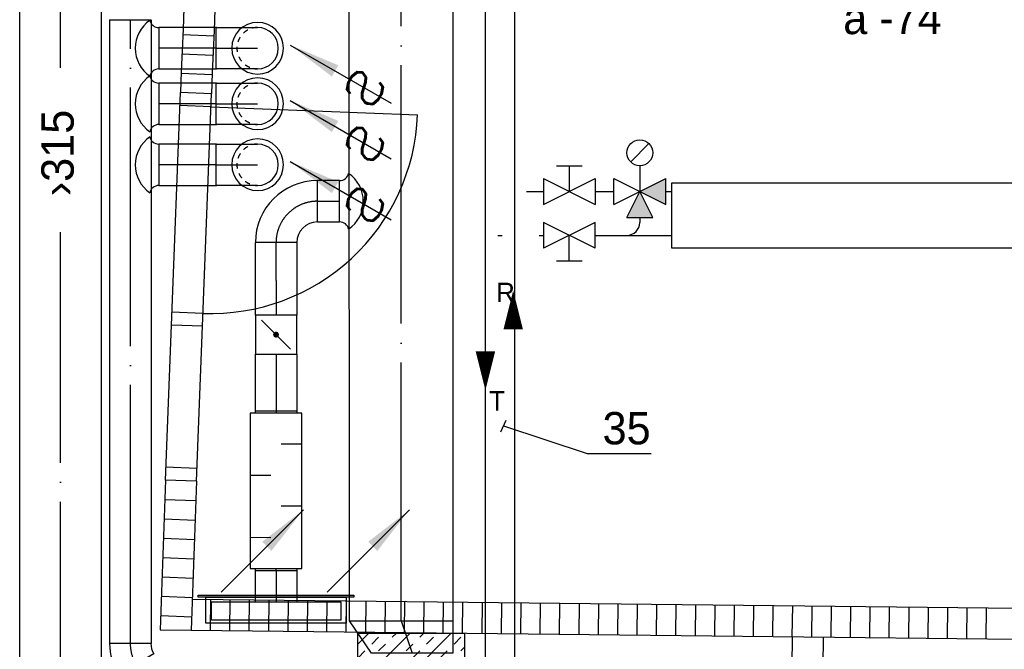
# Model space of a CAD drawing. Header units: millimetres. Extents: x 0 to 83130, y 0 to 53088.
# Tile 97 of 105: x 56948 to 60756, y 37872 to 40307. Entities that reach past the tile are written whole.
import ezdxf
from ezdxf.enums import TextEntityAlignment as Align

# ---------------------------------------------------------------- set-up
doc = ezdxf.new("R2010")
doc.units = ezdxf.units.MM
doc.header["$LTSCALE"] = 50
doc.header["$MEASUREMENT"] = 0
doc.header["$PDMODE"] = 1
for name, pattern in [('2V-CENT', [23, 20, -1.5, 0, -1.5]), ('V-GOMD', [0.8, 0.4, -0.4]), ('V-KU', [2, 1, 1]), ('V-V', [2, 1, 1])]:
    doc.linetypes.add(name, pattern=pattern)
doc.layers.get('0').update_dxf_attribs({"linetype": 'CONTINUOUS'})
for name, color, linetype in [('20604A200D001$0$A24-HEL1', 251, 'CONTINUOUS'), ('20604A200D001$0$A24-HEL2', 251, 'CONTINUOUS'), ('20604A200D001$0$A24-SKR1', 251, 'CONTINUOUS'), ('V060-', 3, 'CONTINUOUS'), ('V061-', 1, 'CONTINUOUS'), ('V070-', 3, 'CONTINUOUS'), ('V071-', 1, 'CONTINUOUS'), ('V110', 1, 'CONTINUOUS'), ('V110-', 6, 'CONTINUOUS'), ('V111-', 1, 'CONTINUOUS'), ('xref', 7, 'CONTINUOUS')]:
    doc.layers.add(name, color=color, linetype=linetype)
doc.styles.add('FISO', font='fiso')
doc.styles.add('ISO', font='ISO')
doc.styles.add('SIMPLEX', font='SIMPLEX')

# ---------------------------------------------------------------- blocks, each defined once
blk = doc.blocks.new('CIRC_P', base_point=(16254, 22587))
blk.add_circle((16254, 22587), 0.5)
blk = doc.blocks.new('CBOJ90_NB', base_point=(86107.402, 31352.24))
at = {"color": 0, "linetype": 'ByBlock'}
blk.add_line((86106.402, 31352.24), (86107.402, 31352.24), dxfattribs=at)
blk = doc.blocks.new('V420', base_point=(455, 404.5))
blk.add_line((455, 404.5), (464, 404.5))
blk.add_solid([(455, 404.5), (459, 405), (459, 404)])
blk = doc.blocks.new('V422', base_point=(16230, 22585))
blk.add_blockref('V420', (16230, 22585))
at = {"style": 'SIMPLEX'}
blk.add_text('s', height=4, rotation=90, dxfattribs=at).set_placement((16238, 22585), align=Align.CENTER)
blk = doc.blocks.new('K1A', base_point=(16237, 22591.5))
at = {"color": 0, "linetype": 'ByBlock'}
blk.add_line((16237, 22592), (16237, 22591), dxfattribs=at)
blk = doc.blocks.new('21A', base_point=(16237, 22591.5))
blk.add_point((16237, 22591.5))
at = {"color": 0, "linetype": 'ByBlock'}
blk.add_blockref('K1A', (16237, 22591.5), dxfattribs=at)
at = {"style": 'SIMPLEX', "flags": 3}
blk.add_attdef('0', (16237, 22591.5), '', height=1, dxfattribs=at)
blk = doc.blocks.new('CVDIMF_400X315X125', base_point=(2634, 22499.5))
at = {"color": 0, "linetype": 'ByBlock'}
blk.add_line((2571.5, 22499.5), (2696.5, 22542), dxfattribs=at)
blk = doc.blocks.new('KVDIMF_400X315X125', base_point=(2634, 22499.5))
at = {"color": 0, "linetype": 'ByBlock'}
for p, q in [((2571.5, 22299.5), (2571.5, 22699.5)), ((2571.5, 22699.5), (2696.5, 22699.5)), ((2696.5, 22699.5), (2696.5, 22384.5)), ((2696.5, 22384.5), (2571.5, 22299.5))]:
    blk.add_line(p, q, dxfattribs=at)
blk = doc.blocks.new('3VDIMF_400X315X125', base_point=(2634, 22499.5))
for p in [(2696.5, 22542), (2571.5, 22499.5)]:
    blk.add_point(p)
at = {"color": 0, "linetype": 'ByBlock'}
blk.add_blockref('KVDIMF_400X315X125', (2634, 22499.5), dxfattribs=at)
at = {"color": 1, "linetype": '2V-CENT'}
blk.add_blockref('CVDIMF_400X315X125', (2634, 22499.5), dxfattribs=at)
at = {"style": 'SIMPLEX', "flags": 3}
blk.add_attdef('0', (2634, 22499.5), '', height=1, dxfattribs=at)
blk = doc.blocks.new('LD_P')
for p, q in [((-0.5, 0.5), (-0.5, -0.5)), ((0.5, 0.5), (-0.5, 0.5)), ((0.5, -0.5), (0.5, 0.5)), ((-0.5, -0.5), (0.5, -0.5))]:
    blk.add_line(p, q)
at = {"color": 1}
for p, q in [((-0.3, 0.5), (-0.3, 0.1)), ((0.1, 0.5), (0.1, 0.1)), ((-0.1, -0.5), (-0.1, -0.1)), ((0.3, -0.5), (0.3, -0.1))]:
    blk.add_line(p, q, dxfattribs=at)
blk = doc.blocks.new('KSP_P', base_point=(16239.5, 22597.5))
at = {"color": 0, "linetype": 'ByBlock'}
for p, q in [((16240, 22598), (16239, 22598)), ((16239, 22598), (16239, 22597)), ((16240, 22597), (16240, 22598)), ((16239, 22597), (16240, 22597))]:
    blk.add_line(p, q, dxfattribs=at)
blk = doc.blocks.new('2SP_P', base_point=(16239.5, 22597.5))
for p in [(16239, 22597.5), (16240, 22597.5)]:
    blk.add_point(p)
at = {"color": 0, "linetype": 'ByBlock'}
blk.add_blockref('KSP_P', (16239.5, 22597.5), dxfattribs=at)
at = {"style": 'SIMPLEX', "flags": 3}
blk.add_attdef('0', (16239.5, 22597.5), '', height=1, dxfattribs=at)
blk = doc.blocks.new('V421', base_point=(455.5, 404.5))
at = {"rotation": 180}
blk.add_blockref('V420', (464.5, 404.5), dxfattribs=at)
blk = doc.blocks.new('C3A', base_point=(16246, 22590.5))
at = {"color": 0, "linetype": 'ByBlock'}
blk.add_line((16247, 22590.5), (16246, 22590.5), dxfattribs=at)
blk = doc.blocks.new('K3A', base_point=(16246, 22590.5))
at = {"color": 0, "linetype": 'ByBlock'}
for p, q in [((16246, 22591), (16247, 22591)), ((16247, 22591), (16247, 22590)), ((16247, 22590), (16246, 22590))]:
    blk.add_line(p, q, dxfattribs=at)
blk = doc.blocks.new('33A', base_point=(16246, 22590.5))
blk.add_point((16247, 22590.5))
at = {"color": 0, "linetype": 'ByBlock'}
blk.add_blockref('K3A', (16246, 22590.5), dxfattribs=at)
at = {"color": 1, "linetype": '2V-CENT'}
blk.add_blockref('C3A', (16246, 22590.5), dxfattribs=at)
at = {"style": 'SIMPLEX', "flags": 3}
blk.add_attdef('0', (16246, 22590.5), '', height=1, dxfattribs=at)
blk = doc.blocks.new('SPJALL', base_point=(16229, 22594))
at = {"color": 1}
blk.add_line((16228.625, 22593.625), (16229.375, 22594.375), dxfattribs=at)
at = {"color": 1, "const_width": 0.075}
blk.add_lwpolyline([(16229, 22594.0375, -1), (16229, 22593.9625, -1), (16229, 22594.0375, -1)], format="xyb", dxfattribs=at)
blk = doc.blocks.new('CBOJ90_PB', base_point=(86107, 31352))
at = {"color": 0, "linetype": 'ByBlock'}
blk.add_arc((86106, 31353), 1, 270, 360, dxfattribs=at)
blk = doc.blocks.new('KBOJ90_PB', base_point=(86107, 31352))
at = {"color": 0, "linetype": 'ByBlock'}
for p, q in [((86106.5, 31353), (86107.5, 31353)), ((86106, 31352.5), (86106, 31351.5))]:
    blk.add_line(p, q, dxfattribs=at)
for radius in [1.5, 0.5]:
    blk.add_arc((86106, 31353), radius, 270, 360, dxfattribs=at)
blk = doc.blocks.new('3BOJ90_PB', base_point=(86107, 31352))
for p in [(86107, 31353), (86106, 31352)]:
    blk.add_point(p)
at = {"color": 1, "linetype": '2V-CENT'}
blk.add_blockref('CBOJ90_PB', (86107, 31352), dxfattribs=at)
at = {"color": 0, "linetype": 'ByBlock'}
blk.add_blockref('KBOJ90_PB', (86107, 31352), dxfattribs=at)
at = {"style": 'ISO', "flags": 3}
blk.add_attdef('0', (86107, 31352), '', height=1, dxfattribs=at)
blk = doc.blocks.new('CBOJ30_P', base_point=(16231.268, 22619))
at = {"color": 0, "linetype": 'ByBlock'}
blk.add_arc((16231, 22620), 1, 270, 300, dxfattribs=at)
blk = doc.blocks.new('KBOJ30_P', base_point=(16231.268, 22619))
at = {"color": 0, "linetype": 'ByBlock'}
for p, q in [((16231, 22619.5), (16231, 22618.5)), ((16231.25, 22619.567), (16231.75, 22618.701))]:
    blk.add_line(p, q, dxfattribs=at)
for radius in [0.5, 1.5]:
    blk.add_arc((16231, 22620), radius, 270, 300, dxfattribs=at)
blk = doc.blocks.new('3BOJ30_P', base_point=(16231.268, 22619))
for p in [(16231, 22619), (16231.5, 22619.134)]:
    blk.add_point(p)
at = {"color": 0, "linetype": 'ByBlock'}
blk.add_blockref('KBOJ30_P', (16231.268, 22619), dxfattribs=at)
at = {"color": 1, "linetype": '2V-CENT'}
blk.add_blockref('CBOJ30_P', (16231.268, 22619), dxfattribs=at)
at = {"style": 'ISO', "flags": 3}
blk.add_attdef('0', (16231.268, 22619), '', height=1, dxfattribs=at)
blk = doc.blocks.new('*X218')
at = {"color": 0}
for p, q in [((58255, 37572.1), (58615.9, 37933)), ((58255, 37731.2), (58456.8, 37933)), ((58255, 37890.3), (58297.7, 37933)), ((58389.3, 37918.6), (58403.7, 37933)), ((58495.4, 37918.6), (58509.8, 37933)), ((58309.8, 37892.1), (58336.3, 37918.6)), ((58336.3, 37865.6), (58362.8, 37892.1)), ((58442.4, 37865.6), (58468.9, 37892.1)), ((58521.9, 37892.1), (58548.4, 37918.6)), ((58628, 37892.1), (58654.5, 37918.6)), ((58256.8, 37839.1), (58283.3, 37865.6)), ((58468.9, 37839.1), (58495.4, 37865.6)), ((58575, 37839.1), (58601.5, 37865.6)), ((58654.5, 37865.6), (58670, 37881.1)), ((58255, 37413), (58670, 37828)), ((58283.3, 37812.5), (58309.8, 37839.1)), ((58389.3, 37812.5), (58415.9, 37839.1)), ((58415.9, 37786), (58442.4, 37812.5)), ((58521.9, 37786), (58548.4, 37812.5)), ((58601.5, 37812.5), (58628, 37839.1)), ((58255, 37784.3), (58256.8, 37786)), ((58336.3, 37759.5), (58362.8, 37786)), ((58548.4, 37759.5), (58575, 37786)), ((58654.5, 37759.5), (58670, 37775)), ((58283.3, 37706.5), (58309.8, 37733)), ((58362.8, 37733), (58389.3, 37759.5)), ((58468.9, 37733), (58495.4, 37759.5)), ((58495.4, 37706.5), (58521.9, 37733)), ((58601.5, 37706.5), (58628, 37733)), ((58309.8, 37680), (58336.3, 37706.5)), ((58415.9, 37680), (58442.4, 37706.5)), ((58628, 37680), (58654.5, 37706.5)), ((58255, 37678.2), (58256.8, 37680)), ((58255, 37253.9), (58670, 37668.9)), ((58442.4, 37653.4), (58468.9, 37680)), ((58548.4, 37653.4), (58575, 37680)), ((58256.8, 37626.9), (58283.3, 37653.4)), ((58362.8, 37626.9), (58389.3, 37653.4)), ((58389.3, 37600.4), (58415.9, 37626.9)), ((58495.4, 37600.4), (58521.9, 37626.9)), ((58575, 37626.9), (58601.5, 37653.4)), ((58309.8, 37573.9), (58336.3, 37600.4)), ((58521.9, 37573.9), (58548.4, 37600.4)), ((58628, 37573.9), (58654.5, 37600.4)), ((58256.8, 37520.9), (58283.3, 37547.4)), ((58336.3, 37547.4), (58362.8, 37573.9)), ((58442.4, 37547.4), (58468.9, 37573.9)), ((58468.9, 37520.9), (58495.4, 37547.4)), ((58575, 37520.9), (58601.5, 37547.4)), ((58654.5, 37547.4), (58670, 37562.9)), ((58255, 37094.8), (58670, 37509.8)), ((58283.3, 37494.3), (58309.8, 37520.9)), ((58389.3, 37494.3), (58415.9, 37520.9)), ((58601.5, 37494.3), (58628, 37520.9)), ((58255, 37466.1), (58256.8, 37467.8)), ((58336.3, 37441.3), (58362.8, 37467.8)), ((58415.9, 37467.8), (58442.4, 37494.3)), ((58521.9, 37467.8), (58548.4, 37494.3)), ((58548.4, 37441.3), (58575, 37467.8)), ((58362.8, 37414.8), (58389.3, 37441.3)), ((58468.9, 37414.8), (58495.4, 37441.3)), ((58654.5, 37441.3), (58670, 37456.8)), ((58283.3, 37388.3), (58309.8, 37414.8)), ((58495.4, 37388.3), (58521.9, 37414.8)), ((58601.5, 37388.3), (58628, 37414.8)), ((58255, 37360), (58256.8, 37361.8)), ((58309.8, 37361.8), (58336.3, 37388.3)), ((58415.9, 37361.8), (58442.4, 37388.3)), ((58442.4, 37335.2), (58468.9, 37361.8)), ((58548.4, 37335.2), (58575, 37361.8)), ((58628, 37361.8), (58654.5, 37388.3)), ((58255, 36935.7), (58670, 37350.7)), ((58256.8, 37308.7), (58283.3, 37335.2)), ((58362.8, 37308.7), (58389.3, 37335.2)), ((58575, 37308.7), (58601.5, 37335.2)), ((58309.8, 37255.7), (58336.3, 37282.2)), ((58389.3, 37282.2), (58415.9, 37308.7)), ((58495.4, 37282.2), (58521.9, 37308.7)), ((58521.9, 37255.7), (58548.4, 37282.2)), ((58628, 37255.7), (58654.5, 37282.2)), ((58336.3, 37229.2), (58362.8, 37255.7)), ((58442.4, 37229.2), (58468.9, 37255.7)), ((58654.5, 37229.2), (58670, 37244.7)), ((58256.8, 37202.7), (58283.3, 37229.2)), ((58283.3, 37176.1), (58309.8, 37202.7)), ((58389.3, 37176.1), (58415.9, 37202.7)), ((58468.9, 37202.7), (58495.4, 37229.2)), ((58575, 37202.7), (58601.5, 37229.2)), ((58601.5, 37176.1), (58628, 37202.7)), ((58255, 36776.6), (58670, 37191.6)), ((58415.9, 37149.6), (58442.4, 37176.1)), ((58521.9, 37149.6), (58548.4, 37176.1)), ((58255, 37147.9), (58256.8, 37149.6)), ((58336.3, 37123.1), (58362.8, 37149.6)), ((58548.4, 37123.1), (58575, 37149.6)), ((58654.5, 37123.1), (58670, 37138.6)), ((58283.3, 37070.1), (58309.8, 37096.6)), ((58362.8, 37096.6), (58389.3, 37123.1)), ((58468.9, 37096.6), (58495.4, 37123.1)), ((58495.4, 37070.1), (58521.9, 37096.6)), ((58601.5, 37070.1), (58628, 37096.6)), ((58309.8, 37043.6), (58336.3, 37070.1)), ((58415.9, 37043.6), (58442.4, 37070.1)), ((58628, 37043.6), (58654.5, 37070.1)), ((58255, 37041.8), (58256.8, 37043.6)), ((58255, 36617.5), (58670, 37032.5)), ((58256.8, 36990.5), (58283.3, 37017)), ((58362.8, 36990.5), (58389.3, 37017)), ((58442.4, 37017), (58468.9, 37043.6)), ((58548.4, 37017), (58575, 37043.6)), ((58575, 36990.5), (58601.5, 37017)), ((58389.3, 36964), (58415.9, 36990.5)), ((58495.4, 36964), (58521.9, 36990.5)), ((58309.8, 36937.5), (58336.3, 36964)), ((58336.3, 36911), (58362.8, 36937.5)), ((58442.4, 36911), (58468.9, 36937.5)), ((58521.9, 36937.5), (58548.4, 36964)), ((58628, 36937.5), (58654.5, 36964)), ((58256.8, 36884.5), (58283.3, 36911)), ((58468.9, 36884.5), (58495.4, 36911)), ((58575, 36884.5), (58601.5, 36911)), ((58654.5, 36911), (58670, 36926.5)), ((58255, 36458.4), (58670, 36873.4)), ((58283.3, 36857.9), (58309.8, 36884.5)), ((58389.3, 36857.9), (58415.9, 36884.5)), ((58415.9, 36831.4), (58442.4, 36857.9)), ((58521.9, 36831.4), (58548.4, 36857.9)), ((58601.5, 36857.9), (58628, 36884.5)), ((58255, 36829.7), (58256.8, 36831.4)), ((58336.3, 36804.9), (58362.8, 36831.4)), ((58548.4, 36804.9), (58575, 36831.4)), ((58654.5, 36804.9), (58670, 36820.4)), ((58362.8, 36778.4), (58389.3, 36804.9)), ((58468.9, 36778.4), (58495.4, 36804.9)), ((58283.3, 36751.9), (58309.8, 36778.4)), ((58309.8, 36725.4), (58336.3, 36751.9)), ((58415.9, 36725.4), (58442.4, 36751.9)), ((58495.4, 36751.9), (58521.9, 36778.4)), ((58601.5, 36751.9), (58628, 36778.4)), ((58628, 36725.4), (58654.5, 36751.9)), ((58255, 36723.6), (58256.8, 36725.4)), ((58255, 36299.3), (58670, 36714.3)), ((58442.4, 36698.8), (58468.9, 36725.4)), ((58548.4, 36698.8), (58575, 36725.4)), ((58256.8, 36672.3), (58283.3, 36698.8)), ((58362.8, 36672.3), (58389.3, 36698.8)), ((58389.3, 36645.8), (58415.9, 36672.3)), ((58495.4, 36645.8), (58521.9, 36672.3)), ((58575, 36672.3), (58601.5, 36698.8)), ((58309.8, 36619.3), (58336.3, 36645.8)), ((58521.9, 36619.3), (58548.4, 36645.8)), ((58628, 36619.3), (58654.5, 36645.8)), ((58256.8, 36566.3), (58283.3, 36592.8)), ((58336.3, 36592.8), (58362.8, 36619.3)), ((58442.4, 36592.8), (58468.9, 36619.3)), ((58468.9, 36566.3), (58495.4, 36592.8)), ((58575, 36566.3), (58601.5, 36592.8)), ((58654.5, 36592.8), (58670, 36608.3)), ((58255, 36140.2), (58670, 36555.2)), ((58283.3, 36539.7), (58309.8, 36566.3)), ((58389.3, 36539.7), (58415.9, 36566.3)), ((58601.5, 36539.7), (58628, 36566.3)), ((58415.9, 36513.2), (58442.4, 36539.7)), ((58521.9, 36513.2), (58548.4, 36539.7)), ((58255, 36511.5), (58256.8, 36513.2)), ((58336.3, 36486.7), (58362.8, 36513.2)), ((58362.8, 36460.2), (58389.3, 36486.7)), ((58468.9, 36460.2), (58495.4, 36486.7)), ((58548.4, 36486.7), (58575, 36513.2)), ((58654.5, 36486.7), (58670, 36502.2)), ((58283.3, 36433.7), (58309.8, 36460.2)), ((58495.4, 36433.7), (58521.9, 36460.2)), ((58601.5, 36433.7), (58628, 36460.2)), ((58255, 36405.4), (58256.8, 36407.2)), ((58309.8, 36407.2), (58336.3, 36433.7)), ((58415.9, 36407.2), (58442.4, 36433.7)), ((58442.4, 36380.6), (58468.9, 36407.2)), ((58548.4, 36380.6), (58575, 36407.2)), ((58628, 36407.2), (58654.5, 36433.7)), ((58255, 35981.1), (58670, 36396.1)), ((58256.8, 36354.1), (58283.3, 36380.6)), ((58362.8, 36354.1), (58389.3, 36380.6)), ((58575, 36354.1), (58601.5, 36380.6)), ((58309.8, 36301.1), (58336.3, 36327.6)), ((58389.3, 36327.6), (58415.9, 36354.1)), ((58495.4, 36327.6), (58521.9, 36354.1)), ((58521.9, 36301.1), (58548.4, 36327.6)), ((58628, 36301.1), (58654.5, 36327.6)), ((58336.3, 36274.6), (58362.8, 36301.1)), ((58442.4, 36274.6), (58468.9, 36301.1)), ((58654.5, 36274.6), (58670, 36290.1)), ((58256.8, 36248.1), (58283.3, 36274.6)), ((58283.3, 36221.5), (58309.8, 36248.1)), ((58389.3, 36221.5), (58415.9, 36248.1)), ((58468.9, 36248.1), (58495.4, 36274.6)), ((58575, 36248.1), (58601.5, 36274.6)), ((58601.5, 36221.5), (58628, 36248.1)), ((58366, 35933), (58670, 36237)), ((58415.9, 36195), (58442.4, 36221.5)), ((58521.9, 36195), (58548.4, 36221.5)), ((58255, 36193.3), (58256.8, 36195)), ((58336.3, 36168.5), (58362.8, 36195)), ((58548.4, 36168.5), (58575, 36195)), ((58654.5, 36168.5), (58670, 36184)), ((58283.3, 36115.5), (58309.8, 36142)), ((58362.8, 36142), (58389.3, 36168.5)), ((58468.9, 36142), (58495.4, 36168.5)), ((58495.4, 36115.5), (58521.9, 36142)), ((58601.5, 36115.5), (58628, 36142)), ((58309.8, 36089), (58336.3, 36115.5)), ((58415.9, 36089), (58442.4, 36115.5)), ((58628, 36089), (58654.5, 36115.5)), ((58255, 36087.2), (58256.8, 36089)), ((58256.8, 36035.9), (58283.3, 36062.4)), ((58362.8, 36035.9), (58389.3, 36062.4)), ((58442.4, 36062.4), (58468.9, 36089)), ((58525.1, 35933), (58670, 36077.9)), ((58548.4, 36062.4), (58575, 36089)), ((58575, 36035.9), (58601.5, 36062.4)), ((58389.3, 36009.4), (58415.9, 36035.9)), ((58495.4, 36009.4), (58521.9, 36035.9)), ((58309.8, 35982.9), (58336.3, 36009.4)), ((58336.3, 35956.4), (58362.8, 35982.9)), ((58442.4, 35956.4), (58468.9, 35982.9)), ((58521.9, 35982.9), (58548.4, 36009.4)), ((58628, 35982.9), (58654.5, 36009.4)), ((58259.9, 35933), (58283.3, 35956.4)), ((58472, 35933), (58495.4, 35956.4)), ((58578.1, 35933), (58601.5, 35956.4)), ((58654.5, 35956.4), (58670, 35971.9))]:
    blk.add_line(p, q, dxfattribs=at)
blk = doc.blocks.new('20604A200D001')
at = {"layer": '20604A200D001$0$A24-HEL1', "color": 7}
for points in [[(73004.5, 36795.5), (73039.2, 37694.8)], [(73124.4, 36790.8), (73159.1, 37690.2)], [(73157.2, 37640.2), (73037.3, 37644.8)], [(73157.2, 37640.2), (73956.6, 37609.4)], [(73126.4, 36840.8), (73006.5, 36845.4)], [(72981.4, 36195.9), (73004.5, 36795.5)], [(73124.4, 36790.8), (73004.5, 36795.5)], [(73101.3, 36191.3), (73124.4, 36790.8)], [(73103.3, 36241.2), (72983.3, 36245.9)]]:
    blk.add_lwpolyline(points, dxfattribs=at)
blk.add_arc((73157.2, 37640.2), 800, 267.7918, 357.7918, dxfattribs=at)
at = {"layer": '20604A200D001$0$A24-HEL2', "color": 7}
for points in [[(73159.1, 37690.2), (73039.2, 37695.2)], [(73101.3, 36191.3), (72981.4, 36195.5)], [(73085.7, 35735.8), (78530.9, 35676.5)], [(72961.7, 35617.2), (73081.7, 35615.9)], [(73081.7, 35615.9), (78529.6, 35556.5)], [(75404.8, 35590.5), (75385.9, 33855.6)], [(75524.8, 35589.2), (75505.9, 33854.3)]]:
    blk.add_lwpolyline(points, dxfattribs=at)
for centre, radius, start, end in [((307783.5, 27893.9), 234948.8, 176.972654, 177.609132), ((307663, 27899.5), 234708.2, 176.972444, 177.609248), ((306085.7, 27950.5), 233250.1, 177.974275, 178.116417), ((309033.7, 27850.9), 236079.7, 177.975402, 178.11513)]:
    blk.add_arc(centre, radius, start, end, dxfattribs=at)
at = {"layer": '20604A200D001$0$A24-SKR1', "color": 7}
for points in [[(73048.7, 37920), (73168.6, 37915)], [(73045.5, 37845), (73165.4, 37840)], [(73042.4, 37770.1), (73162.3, 37765.1)], [(72978.8, 36121.3), (73098.7, 36116.3)], [(72976.2, 36046.4), (73096.1, 36041.4)], [(72973.6, 35971.4), (73093.5, 35966.4)], [(72971, 35896.5), (73090.9, 35891.4)], [(72968.5, 35821.5), (73088.4, 35816.5)], [(72966, 35746.5), (73085.8, 35741.5)], [(73156, 35615.1), (73157.3, 35735.1)], [(73231, 35614.3), (73232.3, 35734.2)], [(73306, 35613.4), (73307.3, 35733.4)], [(73381, 35612.6), (73382.3, 35732.6)], [(73456, 35611.8), (73457.3, 35731.8)], [(73531, 35611), (73532.3, 35731)], [(73606, 35610.2), (73607.3, 35730.2)], [(73680.9, 35609.3), (73682.3, 35729.3)], [(73755.9, 35608.5), (73757.3, 35728.5)], [(73830.9, 35607.7), (73832.2, 35727.7)], [(73905.9, 35606.9), (73907.2, 35726.9)], [(73980.9, 35606.1), (73982.2, 35726.1)], [(74055.9, 35605.3), (74057.2, 35725.3)], [(74130.9, 35604.4), (74132.2, 35724.4)], [(74205.9, 35603.6), (74207.2, 35723.6)], [(74280.9, 35602.8), (74282.2, 35722.8)], [(74355.9, 35602), (74357.2, 35722)], [(74430.9, 35601.2), (74432.2, 35721.2)], [(74505.9, 35600.3), (74507.2, 35720.3)], [(74580.9, 35599.5), (74582.2, 35719.5)], [(74655.9, 35598.7), (74657.2, 35718.7)], [(74730.9, 35597.9), (74732.2, 35717.9)], [(74805.9, 35597.1), (74807.2, 35717.1)], [(74880.9, 35596.3), (74882.2, 35716.3)], [(74955.9, 35595.4), (74957.2, 35715.4)], [(75030.9, 35594.6), (75032.2, 35714.6)], [(75105.9, 35593.8), (75107.2, 35713.8)], [(75180.9, 35593), (75182.2, 35713)], [(75255.9, 35592.2), (75257.2, 35712.2)], [(75330.8, 35591.4), (75332.2, 35711.3)], [(75405.8, 35590.5), (75407.2, 35710.5)], [(75480.8, 35589.7), (75482.2, 35709.7)], [(75555.8, 35588.9), (75557.1, 35708.9)], [(75630.8, 35588.1), (75632.1, 35708.1)], [(75705.8, 35587.3), (75707.1, 35707.3)], [(75780.8, 35586.4), (75782.1, 35706.4)], [(75855.8, 35585.6), (75857.1, 35705.6)], [(75930.8, 35584.8), (75932.1, 35704.8)], [(76005.8, 35584), (76007.1, 35704)], [(76080.8, 35583.2), (76082.1, 35703.2)], [(76155.8, 35582.4), (76157.1, 35702.3)], [(72963.5, 35671.6), (73083.4, 35666.6)]]:
    blk.add_lwpolyline(points, dxfattribs=at)

msp = doc.modelspace()

# ---------------------------------------------------------------- linework, layer by layer
at = {"layer": 'V060-', "linetype": 'Continuous'}
for p, q in [((58223.3, 37981.58, 274.58), (58222.9, 45415.19, 274.58)), ((58622.9, 45415.19, 274.58), (58623.3, 37981.58, 274.58)), ((56948.5, 33992.55), (56948.52, 42524.07)), ((57263.52, 42524.07), (57263.5, 33992.55)), ((57296.61, 37894.47), (57296.61, 40307.44)), ((57456.61, 40307.44), (57456.61, 37894.47)), ((57709.25, 40276.97), (57486.33, 40276.97)), ((57486.33, 40116.97), (57709.25, 40116.97)), ((57709.25, 40062.02), (57486.33, 40062.02)), ((57486.33, 39902.02), (57709.25, 39902.02)), ((57709.25, 39826.01), (57486.33, 39826.01)), ((58185.67, 39685.05), (58099.84, 39685.05)), ((57486.33, 39666.01), (57709.25, 39666.01)), ((58099.84, 39525.05), (58185.66, 39525.05)), ((57859.83, 39298.8), (57859.83, 39445.06)), ((58019.83, 39445.05), (58019.83, 39298.79)), ((57859.82, 39164.01), (57859.83, 39298.8)), ((58019.83, 39298.79), (58019.82, 39164)), ((57859.8, 38795.01), (57859.81, 39014.04)), ((58019.81, 39014.04), (58019.8, 38795)), ((57859.78, 38055.01), (57859.78, 38175.4)), ((58019.78, 38175.4), (58019.78, 38055))]:
    msp.add_line(p, q, dxfattribs=at)
at = {"layer": 'V060-', "color": 1, "linetype": '2V-CENT'}
for p, q in [((58423.3, 37981.58, 274.58), (58422.9, 45415.19, 274.58)), ((57106.01, 40121.26), (57106.02, 42524.07)), ((57376.61, 37894.47), (57376.61, 40307.44)), ((57709.25, 40196.97), (57486.33, 40196.97)), ((57709.25, 39982.02), (57486.33, 39982.02)), ((57709.25, 39746.01), (57486.33, 39746.01)), ((58099.84, 39605.05), (58185.66, 39605.05)), ((57106, 33992.55), (57106, 39486.09)), ((57939.83, 39298.8), (57939.83, 39445.06)), ((57939.83, 39298.8), (57939.82, 39164)), ((57939.81, 39014.04), (57939.8, 38795)), ((57939.78, 38175.4), (57939.78, 38055))]:
    msp.add_line(p, q, dxfattribs=at)
at = {"layer": 'V060-'}
for p, q in [((57486.33, 40276.97), (57486.33, 40116.97)), ((57486.33, 40062.02), (57486.33, 39902.02)), ((57486.33, 39826.01), (57486.33, 39666.01)), ((58185.66, 39525.05), (58185.67, 39685.05))]:
    msp.add_line(p, q, dxfattribs=at)
at = {"layer": 'V060-', "color": 3, "linetype": 'ByBlock'}
for p, q in [((57708.54, 40277.21), (57868.54, 40277.21)), ((57708.54, 40117.21), (57708.54, 40277.21)), ((57868.54, 40117.21), (57708.54, 40117.21)), ((57708.54, 40062.26), (57868.54, 40062.26)), ((57708.54, 39902.26), (57708.54, 40062.26)), ((57868.54, 39902.26), (57708.54, 39902.26)), ((57708.54, 39666.25), (57708.54, 39826.25)), ((57708.54, 39826.25), (57868.54, 39826.25)), ((57868.54, 39666.25), (57708.54, 39666.25))]:
    msp.add_line(p, q, dxfattribs=at)
at = {"layer": 'V060-', "color": 1}
msp.add_lwpolyline([(58254.99, 35933), (58669.99, 35933), (58669.99, 37933), (58254.99, 37933)], close=True, dxfattribs=at)
at = {"layer": 'V060-'}
for centre, radius, start, end in [((57525.62, 40196.97), 130.71, 124.36745, 235.63255), ((57486.65, 40312.64), 35.67, 192.59359, 269.48368), ((57486.65, 40081.29), 35.67, 90.51632, 167.40641), ((57525.62, 39982.02), 130.71, 124.36745, 235.63255), ((57486.65, 40097.69), 35.67, 192.59359, 269.48368), ((57486.65, 39866.34), 35.67, 90.51632, 167.40641), ((57525.62, 39746.01), 130.71, 124.36745, 235.63255), ((57486.65, 39861.68), 35.67, 192.59359, 269.48368), ((58185.35, 39720.72), 35.67, 270.51426, 347.40435), ((58146.37, 39605.05), 130.71, 304.36538, 415.63049), ((57486.65, 39630.33), 35.67, 90.51632, 167.40641), ((58185.34, 39489.38), 35.67, 12.59153, 89.48161)]:
    msp.add_arc(centre, radius, start, end, dxfattribs=at)
at = {"layer": 'V060-', "color": 3, "linetype": 'V-GOMD'}
for centre in [(57868.54, 40197.21), (57868.54, 39982.26), (57868.54, 39746.25)]:
    msp.add_arc(centre, 80, 90.00007, 270.00007, dxfattribs=at)
at = {"layer": 'V060-', "color": 3, "linetype": 'ByBlock'}
for centre in [(57868.54, 40197.21), (57868.54, 39982.26), (57868.54, 39746.25)]:
    msp.add_arc(centre, 80, 270.00007, 450.00007, dxfattribs=at)
at = {"layer": 'V070-'}
for p, q in [((57638.78, 38080.95), (58240.78, 38080.93)), ((57638.78, 38072.95), (57638.78, 38080.95)), ((58240.78, 38080.93), (58240.78, 38072.93)), ((58240.78, 38072.93), (57638.78, 38072.95)), ((57668.27, 37972.95), (57668.28, 38072.95)), ((57668.28, 38072.95), (58211.28, 38072.93)), ((57689.78, 38055.01), (58189.78, 38055)), ((57689.78, 37985.01), (57689.78, 38055.01)), ((58189.78, 38055), (58189.78, 37985)), ((58211.28, 38072.93), (58211.27, 37972.93)), ((58211.27, 37972.93), (57668.27, 37972.95)), ((58189.78, 37985), (57689.78, 37985.01))]:
    msp.add_line(p, q, dxfattribs=at)
at = {"layer": 'V110'}
msp.add_lwpolyline([(59469.62, 39424.46), (63069.62, 39424.46), (63069.62, 39674.46), (59469.62, 39674.46)], close=True, dxfattribs=at)
at = {"layer": 'V110-', "linetype": 'V-KU'}
for p, q in [((58862.55, 43691.7), (58862.55, 35000.41)), ((58747.99, 43522.4), (58747.99, 35026.26)), ((58908.37, 39642.52), (58973.73, 39642.52)), ((59173.73, 39642.52), (59246.61, 39642.52)), ((59446.61, 39642.52), (59469.62, 39642.52)), ((58797.07, 39473.22), (58814.55, 39473.22)), ((58957.92, 39473.22), (58973.73, 39473.22)), ((59173.73, 39473.22), (59469.62, 39473.22))]:
    msp.add_line(p, q, dxfattribs=at)
at = {"layer": 'V110-', "color": 1}
for p, q in [((59311.26, 39757.17), (59381.97, 39827.88)), ((59023.73, 39742.52), (59123.73, 39742.52)), ((59073.73, 39742.52), (59073.73, 39642.52)), ((59346.61, 39742.52), (59346.61, 39642.52)), ((58973.73, 39692.52), (58973.73, 39592.52)), ((58973.73, 39692.52), (59173.73, 39592.52)), ((58973.73, 39592.52), (59173.73, 39692.52)), ((59173.73, 39692.52), (59173.73, 39592.52)), ((59246.61, 39592.52), (59246.61, 39692.52)), ((59246.61, 39692.52), (59446.61, 39592.52)), ((59246.61, 39592.52), (59446.61, 39692.52)), ((59446.61, 39592.52), (59446.61, 39692.52)), ((59296.61, 39542.52), (59346.61, 39642.52)), ((59396.61, 39542.52), (59346.61, 39642.52)), ((58973.73, 39523.22), (58973.73, 39423.22)), ((59173.73, 39423.22), (58973.73, 39523.22)), ((59173.73, 39523.22), (58973.73, 39423.22)), ((59173.73, 39423.22), (59173.73, 39523.22)), ((59296.61, 39542.52), (59396.61, 39542.52)), ((59073.73, 39373.22), (59073.73, 39473.22)), ((59123.73, 39373.22), (59023.73, 39373.22))]:
    msp.add_line(p, q, dxfattribs=at)
at = {"layer": 'V110-', "linetype": 'V-V'}
msp.add_line((59346.61, 39542.52), (59346.61, 39523.22), dxfattribs=at)
at = {"layer": 'V110-'}
for points in [[(58856.87, 39260.17, 0, 75, 0), (58856.87, 39110.17, 75, 75, 0)], [(58749.47, 38873.89, 0, 75, 0), (58749.47, 39023.89, 75, 75, 0)]]:
    msp.add_lwpolyline(points, format="xyseb", dxfattribs=at)
at = {"layer": 'V110-', "color": 1}
msp.add_circle((59346.61, 39792.52), 50, dxfattribs=at)
at = {"layer": 'V110-', "linetype": 'V-V'}
msp.add_arc((59296.61, 39523.22), 50, 270, 360, dxfattribs=at)
at = {"layer": 'V110-'}
for points in [[(59446.61, 39592.52), (59446.61, 39692.52), (59346.61, 39642.52)], [(59296.61, 39542.52), (59396.61, 39542.52), (59346.61, 39642.52)]]:
    msp.add_solid(points, dxfattribs=at)
at = {"layer": 'V111-'}
for p, q in [((58809.1, 38713.02), (58829.3, 38758.76)), ((58819.2, 38735.89), (59143.45, 38629.44)), ((59143.45, 38629.44), (59389.78, 38629.44))]:
    msp.add_line(p, q, dxfattribs=at)

# ---------------------------------------------------------------- block references
at = {"layer": 'V060-', "linetype": 'Continuous'}
for name, p, xscale, yscale, zscale, rotation in [('21A', (57375.82, 40307.11), 160, 160, 160, 90), ('3BOJ90_PB', (57939.84, 39605.06), 160, 160, 160, 179.9979386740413), ('2SP_P', (57939.81, 39089), 150, 160.0000000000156, 150, 89.99793867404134), ('33A', (57939.8, 38785), 10, 160.0000000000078, 10, 89.99793867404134), ('33A', (57939.78, 38185), 10, 160.0000000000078, 10, 269.9979386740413), ('3BOJ30_P', (57376, 37851.13), 160, 160, 160, 270)]:
    msp.add_blockref(name, p, dxfattribs=dict(at, xscale=xscale, yscale=yscale, zscale=zscale, rotation=rotation))
at = {"layer": 'V060-', "color": 1, "linetype": '2V-CENT', "xscale": -160, "yscale": 160, "zscale": 160, "rotation": 180}
for p in [(57868.54, 40197.21), (57868.54, 39982.26), (57868.54, 39746.25)]:
    msp.add_blockref('CBOJ90_NB', p, dxfattribs=at)
at = {"layer": 'V060-', "rotation": 89.99793867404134}
for name, p, xscale, yscale, zscale in [('SPJALL', (57939.81, 39089), 150, 150, 150), ('LD_P', (57939.79, 38485), 600, 200, 600)]:
    msp.add_blockref(name, p, dxfattribs=dict(at, xscale=xscale, yscale=yscale, zscale=zscale))
at = {"layer": 'V060-', "linetype": 'Continuous', "rotation": 270}
msp.add_blockref('3VDIMF_400X315X125', (58423.3, 37919.08, 274.58), dxfattribs=at)
at = {"layer": 'V060-', "color": 1}
msp.add_blockref('*X218', (0, 0), dxfattribs=at)
at = {"layer": 'V070-'}
for name, p, xscale, yscale, zscale, rotation in [('CIRC_P', (57868.54, 40197.21), -200, 200, 200, 180), ('V422', (57994.93, 40209.35), -50, 50, 50, 150), ('CIRC_P', (57868.54, 39982.26), -200, 200, 200, 180), ('V422', (57994.93, 39994.4), -50, 50, 50, 150), ('CIRC_P', (57868.54, 39746.25), -200, 200, 200, 180), ('V422', (57994.93, 39758.39), -50, 50, 50, 150), ('V421', (57727.21, 38093.15), -50, 50, 50, 224.9979386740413), ('V421', (58137.08, 38093.15), -50, 50, 50, 224.9979386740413)]:
    msp.add_blockref(name, p, dxfattribs=dict(at, xscale=xscale, yscale=yscale, zscale=zscale, rotation=rotation))
at = {"layer": 'xref'}
msp.add_blockref('20604A200D001', (-15469.5, 2330.58), dxfattribs=at)

# ---------------------------------------------------------------- texts
at = {"layer": 'V061-', "color": 1, "style": 'FISO'}
msp.add_text('›315', height=125, rotation=90, dxfattribs=at).set_placement((57157.31, 39624.41))
at = {"layer": 'V071-', "color": 1, "style": 'FISO'}
msp.add_text('a -74', height=125, dxfattribs=at).set_placement((60133.11, 40251.64))
at = {"layer": 'V111-', "color": 1, "style": 'FISO'}
for s, height, p in [('R', 75, (58790.84, 39214.92)), ('T', 75, (58764.26, 38795.59)), ('35', 125, (59202.44, 38664.74))]:
    msp.add_text(s, height=height, dxfattribs=at).set_placement(p)

doc.saveas('drawing.dxf')
